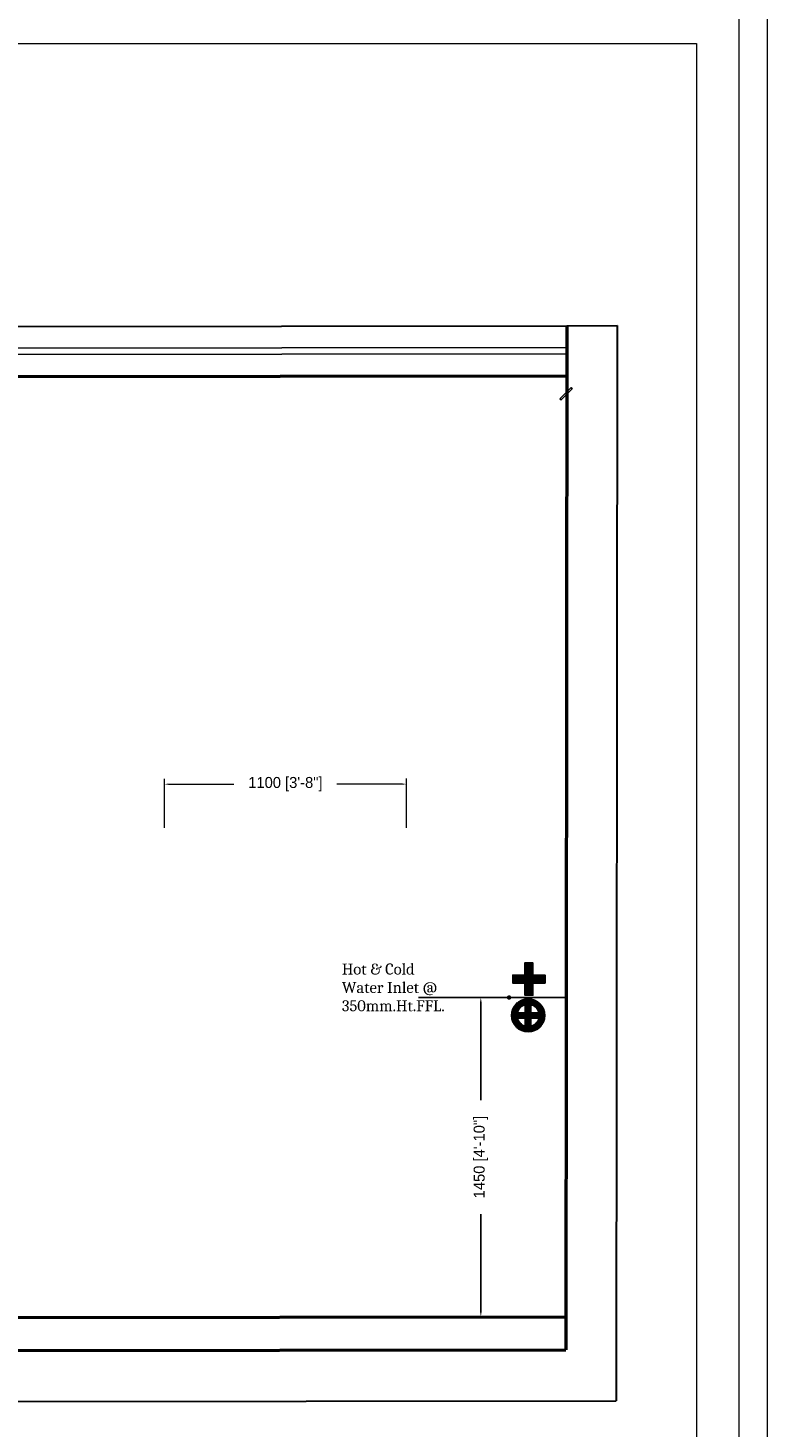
# Model space of a CAD drawing. Header units: millimetres. Extents: x 13115352 to 26511604, y 2875787 to 5794155.
# Tile 114 of 115: x 13273798 to 13277157, y 2892614 to 2898973. Entities that reach past the tile are written whole.
import ezdxf

# ---------------------------------------------------------------- set-up
doc = ezdxf.new("R2010")
doc.units = ezdxf.units.MM
doc.header["$PDMODE"] = 3
doc.layers.get('0').update_dxf_attribs({"lineweight": 0})
doc.layers.get('Defpoints').update_dxf_attribs({"lineweight": 0})
doc.layers.add('A-ANNO-DIMS-30', color=7, linetype='Continuous', lineweight=0)
doc.layers.add('Wall New', color=6, linetype='Continuous', lineweight=50)
doc.layers.add('CT-WALL HATCH', color=250, linetype='Continuous')
doc.layers.add('Plumbing & Drainage', color=6, linetype='Continuous')
doc.styles.add('Arial', font='arial.ttf')
doc.dimstyles.new('TFS-Dim', dxfattribs={"dimtxt": 50, "dimasz": 20, "dimexe": 25, "dimexo": 25, "dimgap": 5, "dimtad": 0, "dimdec": 0, "dimzin": 0, "dimdsep": 46, "dimtxsty": 'Standard', "dimcen": 0.09, "dimclrd": 8, "dimclre": 8, "dimadec": 0, "dimazin": 0, "dimtfac": 1, "dimtdec": 0, "dimtofl": 0, "dimtmove": 0, "dimatfit": 3, "dimldrblk": 'DOT', "dimfxl": 1, "dimtolj": 1, "dimtzin": 0, "dimlwd": -1, "dimlwe": -1, "dimarcsym": 0})

# ---------------------------------------------------------------- blocks, each defined once
blk = doc.blocks.new('*D87')
at = {"layer": 'A-ANNO-DIMS-30', "color": 8, "transparency": 16777216}
for p, q in [((13274418.2, 2895339.9), (13274418.1, 2895563)), ((13275517.9, 2895340.3), (13275517.8, 2895563.4)), ((13274438.1, 2895538), (13274733.8, 2895538.1)), ((13275497.8, 2895538.4), (13275202.1, 2895538.3))]:
    blk.add_line(p, q, dxfattribs=at)
for points in [[(13274438.1, 2895541.3), (13274438.1, 2895534.7), (13274418.1, 2895538)], [(13275497.8, 2895541.7), (13275497.8, 2895535), (13275517.8, 2895538.4)]]:
    blk.add_solid(points, dxfattribs=at)
at = {"layer": 'Defpoints', "color": 0, "transparency": 16777216}
for p in [(13275517.8, 2895538.4), (13274418.2, 2895314.9), (13275517.9, 2895315.3)]:
    blk.add_point(p, dxfattribs=at)
at = {"layer": 'A-ANNO-DIMS-30', "color": 0, "transparency": 16777216, "insert": (13274968, 2895538.2), "char_height": 50, "attachment_point": 5, "rotation": 0.01928}
blk.add_mtext('\\A1;1100 [3\'-8"]', dxfattribs=at)
blk = doc.blocks.new('_Dot')
at = {"color": 0, "linetype": 'ByBlock', "lineweight": -2}
blk.add_line((-0.5, 0), (-1, 0), dxfattribs=at)
at = {"color": 0, "linetype": 'ByBlock', "lineweight": 0, "const_width": 0.5}
blk.add_lwpolyline([(-0.25, 0, 1), (0.25, 0, 1)], format="xyb", close=True, dxfattribs=at)
blk = doc.blocks.new('A$C8c2bd65f')
at = {"layer": 'Plumbing & Drainage'}
h = blk.add_hatch(dxfattribs=at)
h.set_pattern_fill('ANSI31', color=3, scale=1.779186, style=0)
h.set_pattern_definition([(45, (-1673775.82137, 471282.61423), (-0.157259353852, 0.157259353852), [])])
h.paths.add_polyline_path([(-102.2, 115.6), (-157.3, 115.6), (-157.3, 152.3), (-102.2, 152.3), (-102.2, 207.4), (-65.5, 207.4), (-65.5, 152.3), (-10.4, 152.3), (-10.4, 115.6), (-65.5, 115.6), (-65.5, 60.5), (-102.2, 60.5)])
h = blk.add_hatch(dxfattribs=at)
h.set_pattern_fill('ANSI31', color=1, scale=1.779186, style=0)
h.set_pattern_definition([(45, (-1673763.96132, 471282.1934), (-0.157259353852, 0.157259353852), [])])
h.paths.add_polyline_path([(6.1, 137.4, -1), (156.3, 137.4, -1)])
h.paths.add_polyline_path([(94.3, 126), (130.6, 126, -0.277378), (94.3, 88.5)], flags=16)
h.paths.add_polyline_path([(69.8, 88.1), (69.8, 126), (31.9, 126, 0.28651)], flags=16)
h.paths.add_polyline_path([(94.3, 150.5), (130.1, 150.5, 0.268289), (94.3, 186.3)], flags=16)
h.paths.add_polyline_path([(69.8, 150.5), (69.8, 186.7, 0.277378), (32.3, 150.5)], flags=16)
at = {"layer": 'Plumbing & Drainage', "color": 1}
blk.add_line((0, 224), (0, -34.9), dxfattribs=at)
blk.add_lwpolyline([(-65.5, 152.3), (-10.4, 152.3), (-10.4, 115.6), (-65.5, 115.6), (-65.5, 60.5), (-102.2, 60.5), (-102.2, 115.6), (-157.3, 115.6), (-157.3, 152.3), (-102.2, 152.3), (-102.2, 207.4), (-65.5, 207.4)], close=True, dxfattribs=at)
at = {"layer": 'Plumbing & Drainage', "color": 3}
for points in [[(32.3, 150.5), (69.8, 150.5), (69.8, 186.7, 0.277378)], [(130.1, 150.5), (94.3, 150.5), (94.3, 186.3, -0.268289)], [(69.8, 88.1), (69.8, 126), (31.9, 126, 0.28651)], [(94.3, 88.5), (94.3, 126), (130.6, 126, -0.277378)]]:
    blk.add_lwpolyline(points, format="xyb", close=True, dxfattribs=at)
blk.add_circle((81.2, 137.4), 75.1, dxfattribs=at)
blk = doc.blocks.new('*D192')
at = {"layer": 'Defpoints', "color": 0, "transparency": 16777216}
for p in [(13275944.5, 2894569), (13275856.2, 2893119.4), (13275944.5, 2893119.4)]:
    blk.add_point(p, dxfattribs=at)
at = {"layer": 'Plumbing & Drainage', "color": 8, "transparency": 16777216}
for p, q in [((13275919.5, 2894569), (13275831.2, 2894569)), ((13275856.2, 2894549), (13275856.2, 2894103.3)), ((13275856.2, 2893139.4), (13275856.2, 2893585)), ((13275919.5, 2893119.4), (13275831.2, 2893119.4))]:
    blk.add_line(p, q, dxfattribs=at)
for points in [[(13275852.9, 2894549), (13275859.5, 2894549), (13275856.2, 2894569)], [(13275852.9, 2893139.4), (13275859.5, 2893139.4), (13275856.2, 2893119.4)]]:
    blk.add_solid(points, dxfattribs=at)
at = {"layer": 'Plumbing & Drainage', "color": 0, "transparency": 16777216, "insert": (13275856.2, 2893844.2), "char_height": 50, "attachment_point": 5, "rotation": 90}
blk.add_mtext('\\A1;1450 [4\'-10"]', dxfattribs=at)

msp = doc.modelspace()

# ---------------------------------------------------------------- hatches: boundary and pattern name
at = {"layer": 'CT-WALL HATCH'}
h = msp.add_hatch(dxfattribs=at)
h.set_pattern_fill('ANSI31', color=0, scale=50)
h.set_pattern_definition([(45, (-64356.44, 0), (-112.2532015, 112.2532015), [])])
h.paths.add_polyline_path([(13255253.8, 2881295.1, 0.006604), (13255222.3, 2881294.7), (13255222.3, 2880157.1), (13255253.8, 2880157.1)])
h.paths.add_polyline_path([(13257676.3, 2881297.6, 0.006603), (13257644.7, 2881298), (13257644.7, 2880160), (13257676.3, 2880160)])
h.paths.add_polyline_path([(13254613.3, 2895259.6), (13254997, 2895259.6), (13254997, 2895432.6), (13254613.3, 2895432.6)], flags=9)
h.paths.add_polyline_path([(13255577.7, 2897126.7), (13255876.1, 2897126.7), (13255876.1, 2897298.9), (13255577.7, 2897298.9)], flags=9)
h.paths.add_polyline_path([(13255088.7, 2895190.2), (13255387.2, 2895190.2), (13255387.2, 2895362.4), (13255088.7, 2895362.4)], flags=9)
h.paths.add_polyline_path([(13256189, 2895240.9), (13256368.7, 2895240.9), (13256368.7, 2895411.5), (13256189, 2895411.5)], flags=9)
h.paths.add_polyline_path([(13256077.9, 2895581.4), (13256712, 2895581.4), (13256712, 2895907.4), (13256077.9, 2895907.4)], flags=9)
h.paths.add_polyline_path([(13256631.7, 2895160.5), (13257176, 2895160.5), (13257176, 2895564.1), (13256631.7, 2895564.1)], flags=9)
h.paths.add_polyline_path([(13255569.4, 2895240), (13255749, 2895240), (13255749, 2895410.6), (13255569.4, 2895410.6)], flags=9)
h.paths.add_polyline_path([(13265998.5, 2891210.9), (13266591.6, 2891210.9), (13266591.6, 2891541.4), (13265998.5, 2891541.4)], flags=9)
h.paths.add_polyline_path([(13262488.9, 2896869.7), (13262913.4, 2896869.8), (13262913.5, 2896569.5), (13262488.9, 2896569.4)], flags=9)
h.paths.add_polyline_path([(13254613.3, 2896377.2), (13254997, 2896377.2), (13254997, 2896550.1), (13254613.3, 2896550.1)], flags=9)
h.paths.add_polyline_path([(13274583.1, 2894878.2), (13275501.8, 2894878.2), (13275501.8, 2895211.9), (13274583.1, 2895211.9)], flags=9)
h.paths.add_polyline_path([(13255093.9, 2896197.4), (13255428.4, 2896197.4), (13255428.4, 2896481.7), (13255093.9, 2896481.7)], flags=9)
h.paths.add_polyline_path([(13257121.5, 2895833.2), (13257820, 2895833.2), (13257820, 2896083.4), (13257121.5, 2896083.4)], flags=9)
h.paths.add_polyline_path([(13256284.8, 2896047.4), (13257232.3, 2896047.4), (13257232.3, 2896411.3), (13256284.8, 2896411.3)], flags=9)
h.paths.add_polyline_path([(13254807.1, 2897027.2), (13255190.8, 2897027.2), (13255190.8, 2897200.1), (13254807.1, 2897200.1)], flags=9)
h.paths.add_polyline_path([(13256182, 2896646.4), (13256776.5, 2896646.4), (13256776.5, 2896758.3), (13256182, 2896758.3)], flags=9)
h.paths.add_polyline_path([(13256858.8, 2896721.8), (13257320, 2896721.8), (13257320, 2896912.9), (13256858.8, 2896912.9)], flags=9)
h.paths.add_polyline_path([(13257897.4, 2896557.1), (13258678.6, 2896557.1), (13258678.6, 2896729.1), (13257897.4, 2896729.1)], flags=9)
h.paths.add_polyline_path([(13257870.2, 2896868.6), (13258146.1, 2896868.6), (13258146.1, 2896964.2), (13257870.2, 2896964.2)], flags=9)
h.paths.add_polyline_path([(13258284.5, 2896868.6), (13258560.5, 2896868.6), (13258560.5, 2896964.2), (13258284.5, 2896964.2)], flags=9)
h.paths.add_polyline_path([(13257170.8, 2896895), (13257915.7, 2896895), (13257915.7, 2897222.1), (13257170.8, 2897222.1)], flags=9)
h.paths.add_polyline_path([(13257289.2, 2895186.4), (13257885, 2895186.4), (13257885, 2895513.6), (13257289.2, 2895513.6)], flags=9)
h.paths.add_polyline_path([(13258190.6, 2895215), (13258471.7, 2895215), (13258471.7, 2895387.9), (13258190.6, 2895387.9)], flags=9)
h.paths.add_polyline_path([(13269203.1, 2893366.2), (13269896.9, 2893366.2), (13269896.9, 2893900.9), (13269203.1, 2893900.9)], flags=9)
h.paths.add_polyline_path([(13270346.1, 2893366.2), (13271039.9, 2893366.2), (13271039.9, 2893900.9), (13270346.1, 2893900.9)], flags=9)
h.paths.add_polyline_path([(13266292.9, 2896397.6), (13266829.7, 2896397.6), (13266829.7, 2896647.9), (13266292.9, 2896647.9)], flags=9)
h.paths.add_polyline_path([(13265606, 2896735.8), (13266020.7, 2896735.8), (13266020.7, 2896965.1), (13265606, 2896965.1)], flags=9)
h.paths.add_polyline_path([(13266787.6, 2895949.3), (13267642, 2895949.3), (13267642, 2896283), (13266787.6, 2896283)], flags=9)
h.paths.add_polyline_path([(13267670.7, 2896473), (13268206, 2896473), (13268206, 2896703.5), (13267670.7, 2896703.5)], flags=9)
h.paths.add_polyline_path([(13267386.1, 2896766.2), (13267723, 2896766.2), (13267723, 2896994.7), (13267386.1, 2896994.7)], flags=9)
h.paths.add_polyline_path([(13267004, 2896627.6), (13267377.8, 2896627.6), (13267377.8, 2896858.1), (13267004, 2896858.1)], flags=9)
h.paths.add_polyline_path([(13265895.5, 2895963.8), (13266730.2, 2895963.8), (13266730.2, 2896354.3), (13265895.5, 2896354.3)], flags=9)
h.paths.add_polyline_path([(13260528.9, 2896871.5), (13260953.4, 2896871.5), (13260953.5, 2896571.2), (13260528.9, 2896571.1)], flags=9)
h.paths.add_polyline_path([(13261018.9, 2896870.9), (13261443.4, 2896871), (13261443.5, 2896570.6), (13261018.9, 2896570.6)], flags=9)
h.paths.add_polyline_path([(13261508.9, 2896870.9), (13261933.4, 2896871), (13261933.5, 2896570.6), (13261508.9, 2896570.6)], flags=9)
h.paths.add_polyline_path([(13261998.9, 2896870.3), (13262423.4, 2896870.4), (13262423.5, 2896570.1), (13261998.9, 2896570)], flags=9)
h.paths.add_polyline_path([(13262108.6, 2896092.8), (13263104.4, 2896092.8), (13263104.4, 2896323.3), (13262108.6, 2896323.3)], flags=9)
h.paths.add_polyline_path([(13261189.6, 2895968.2), (13261815.7, 2895968.2), (13261815.7, 2896358.7), (13261189.6, 2896358.7)], flags=9)
h.paths.add_polyline_path([(13263921.3, 2895968.2), (13264270.1, 2895968.2), (13264270.1, 2896358.7), (13263921.3, 2896358.7)], flags=9)
h.paths.add_polyline_path([(13263793.6, 2896870.9), (13264218.2, 2896871), (13264218.2, 2896570.6), (13263793.7, 2896570.6)], flags=9)
h.paths.add_polyline_path([(13264283.6, 2896870.3), (13264708.2, 2896870.4), (13264708.2, 2896570.1), (13264283.7, 2896570)], flags=9)
h.paths.add_polyline_path([(13263183.8, 2896683.6), (13263680.9, 2896683.6), (13263680.9, 2897014.1), (13263183.8, 2897014.1)], flags=9)
h.paths.add_polyline_path([(13260024.2, 2896356.8), (13260625, 2896356.8), (13260625, 2896587.3), (13260024.2, 2896587.3)], flags=9)
h.paths.add_polyline_path([(13273237.9, 2896471.6), (13273532.1, 2896471.6), (13273532.1, 2896747.9), (13273237.9, 2896747.9)], flags=9)
h.paths.add_polyline_path([(13275738.8, 2893507.8), (13275943.9, 2893507.8), (13275943.9, 2893699.9), (13275738.8, 2893699.9)], flags=9)
h.paths.add_polyline_path([(13273817.7, 2896212.8), (13274112.5, 2896212.8), (13274112.5, 2896490.8), (13273817.7, 2896490.8)], flags=9)
h.paths.add_polyline_path([(13273237.9, 2895544.6), (13273532.1, 2895544.6), (13273532.1, 2895820.9), (13273237.9, 2895820.9)], flags=9)
h.paths.add_polyline_path([(13275185.3, 2893404.3), (13275390.4, 2893404.3), (13275390.4, 2893596.4), (13275185.3, 2893596.4)], flags=9)
h.paths.add_polyline_path([(13273817.7, 2896937.8), (13274112.5, 2896937.8), (13274112.5, 2897215.8), (13273817.7, 2897215.8)], flags=9)
h.paths.add_polyline_path([(13275523.3, 2894397.9), (13275882.5, 2894397.9), (13275882.5, 2894729.2), (13275523.3, 2894729.2)], flags=9)
h.paths.add_polyline_path([(13275672.1, 2896108.3), (13276121.6, 2896108.3), (13276121.6, 2896385), (13275672.1, 2896385)], flags=9)
h.paths.add_polyline_path([(13271692.2, 2893440), (13271968.8, 2893440), (13271968.8, 2893716), (13271692.2, 2893716)], flags=9)
h.paths.add_polyline_path([(13273767.6, 2893360.9), (13274476.7, 2893360.9), (13274476.7, 2893553), (13273767.6, 2893553)], flags=9)
h.paths.add_polyline_path([(13273179.8, 2893325), (13273672.4, 2893325), (13273672.4, 2893687.9), (13273179.8, 2893687.9)], flags=9)
h.paths.add_polyline_path([(13272245.8, 2893727.4), (13273032.7, 2893727.4), (13273032.7, 2893919.5), (13272245.8, 2893919.5)], flags=9)
h.paths.add_polyline_path([(13271645.6, 2893913.4), (13272031.3, 2893913.4), (13272031.3, 2894247), (13271645.6, 2894247)], flags=9)
h.paths.add_polyline_path([(13273714.7, 2895464.6), (13274314.6, 2895464.6), (13274314.6, 2895897.2), (13273714.7, 2895897.2)], flags=9)
h.paths.add_polyline_path([(13275568, 2895534.1), (13276183.1, 2895534.1), (13276183.1, 2895812.1), (13275568, 2895812.1)], flags=9)
h.paths.add_polyline_path([(13275676.5, 2896633.4), (13276032.2, 2896633.4), (13276032.2, 2896825.5), (13275676.5, 2896825.5)], flags=9)
h.paths.add_polyline_path([(13275657.5, 2897048.3), (13276013.1, 2897048.3), (13276013.1, 2897240.4), (13275657.5, 2897240.4)], flags=9)
h.paths.add_polyline_path([(13261965.4, 2897935.8), (13264664.7, 2897935.8), (13264664.7, 2898911.2), (13261965.4, 2898911.2)], flags=9)
h.paths.add_polyline_path([(13264904.8, 2891679.6), (13265559.2, 2891679.6), (13265559.2, 2892060.4), (13264904.8, 2892060.4)], flags=9)
h.paths.add_polyline_path([(13267917.9, 2897652.9), (13268685.2, 2897652.9), (13268685.2, 2897831.9), (13267917.9, 2897831.9)], flags=9)
h.paths.add_polyline_path([(13268266.5, 2893635.1), (13268851.1, 2893635.1), (13268851.1, 2893968.7), (13268266.5, 2893968.7)], flags=9)
h.paths.add_polyline_path([(13267678.6, 2893349.1), (13268128, 2893349.1), (13268128, 2893579.7), (13267678.6, 2893579.7)], flags=9)
h.paths.add_polyline_path([(13263906.3, 2891268), (13264702.3, 2891268), (13264702.3, 2891498), (13263906.3, 2891498)], flags=9)
h.paths.add_polyline_path([(13255760.1, 2881939.3), (13256953.7, 2881939.3), (13256953.7, 2882155.6), (13255760.1, 2882155.6)], flags=9)

# ---------------------------------------------------------------- linework, layer by layer
at = {"color": 7, "linetype": 'Continuous', "lineweight": 30}
for p, q in [((13265655.9, 2897607.2), (13276246.8, 2897620.2)), ((13276246.8, 2897620.2), (13276476.4, 2897621.6)), ((13276476.4, 2897621.6), (13276471.7, 2892737.6)), ((13267228.7, 2892726.1), (13276471.7, 2892737.6))]:
    msp.add_line(p, q, dxfattribs=at)
at = {"color": 140, "linetype": 'Continuous', "lineweight": 25}
for p, q in [((13265655.9, 2897508.2), (13276246.8, 2897521.1)), ((13265655.9, 2897479.5), (13276246.8, 2897492.4))]:
    msp.add_line(p, q, dxfattribs=at)
at = {"color": 251, "linetype": 'Continuous', "lineweight": 25, "true_color": 0x545454}
for p, q in [((13275969.4, 2893119.4), (13275962.2, 2893119.4)), ((13275978.2, 2892968.7), (13275971.1, 2892968.7))]:
    msp.add_line(p, q, dxfattribs=at)
at = {"color": 3, "ltscale": 0.25}
for points in [[(13254003.9, 2899096.1), (13277029.1, 2899096.1), (13277029.1, 2878819.9), (13254003.9, 2878819.9)], [(13254197.1, 2898902.9), (13276835.9, 2898902.9), (13276835.9, 2879013.1), (13254197.1, 2879013.1)]]:
    msp.add_lwpolyline(points, close=True, dxfattribs=at)
at = {"color": 251, "linetype": 'Continuous', "lineweight": 25, "true_color": 0x545454, "elevation": 1129.9}
msp.add_lwpolyline([(13276215, 2897288), (13276266.7, 2897339.7), (13276271, 2897333.9), (13276220.8, 2897283.7)], close=True, dxfattribs=at)
at = {"layer": 'Defpoints', "ltscale": 0.25}
msp.add_lwpolyline([(13253876, 2899224), (13277157, 2899224), (13277157, 2878692), (13253876, 2878692)], close=True, dxfattribs=at)
at = {"layer": 'Wall New'}
for p, q in [((13276246.8, 2897620.2), (13276242.1, 2892968.7)), ((13265655.9, 2897380.5), (13276246.8, 2897393.4)), ((13266999.1, 2893107.2), (13276242.1, 2893118.7)), ((13266999.1, 2892957.2), (13276242.1, 2892968.7))]:
    msp.add_line(p, q, dxfattribs=at)

# ---------------------------------------------------------------- block references
at = {"layer": 'Plumbing & Drainage', "xscale": -1, "rotation": 90}
msp.add_blockref('A$C8c2bd65f', (13276208.8, 2894569), dxfattribs=at)

# ---------------------------------------------------------------- texts
at = {"layer": 'Plumbing & Drainage', "color": 7, "ltscale": 10, "insert": (13275224.5, 2894723.4, -6.3), "char_height": 50, "width": 1221.865, "attachment_point": 1, "rotation": 360, "style": 'Arial'}
msp.add_mtext('{\\fCambria|b0|i0|c0|p18;Hot & Cold \\PWater Inlet @\\P350mm.Ht.FFL.   }', dxfattribs=at)

# ---------------------------------------------------------------- dimensions: what is measured, and where the dimension line sits
at = {"layer": 'A-ANNO-DIMS-30'}
dim = msp.add_aligned_dim(p1=(13274418.2, 2895314.9), p2=(13275517.9, 2895315.3), distance=223.1, dimstyle='TFS-Dim', dxfattribs=at)
dim.commit()
dim.dimension.update_dxf_attribs({"geometry": '*D87', "text_midpoint": (13274968, 2895538.2)})
at = {"layer": 'Plumbing & Drainage'}
dim = msp.add_aligned_dim(p1=(13275944.5, 2894569), p2=(13275944.5, 2893119.4), distance=-88.3, dimstyle='TFS-Dim', override={"dimfxl": 1.25}, dxfattribs=at)
dim.commit()
dim.dimension.update_dxf_attribs({"geometry": '*D192', "text_midpoint": (13275856.2, 2893844.2)})

# ---------------------------------------------------------------- leaders
msp.add_leader([(13275984.7, 2894569), (13275572.8, 2894569)], dimstyle='TFS-Dim', override={"dimgap": 5, "dimtad": 0, "dimfxl": 37.5, "dimfxlon": 1, "dimtfill": 1, "dimtfillclr": 256, "dimarcsym": 2}, dxfattribs=at)

doc.saveas('drawing.dxf')
